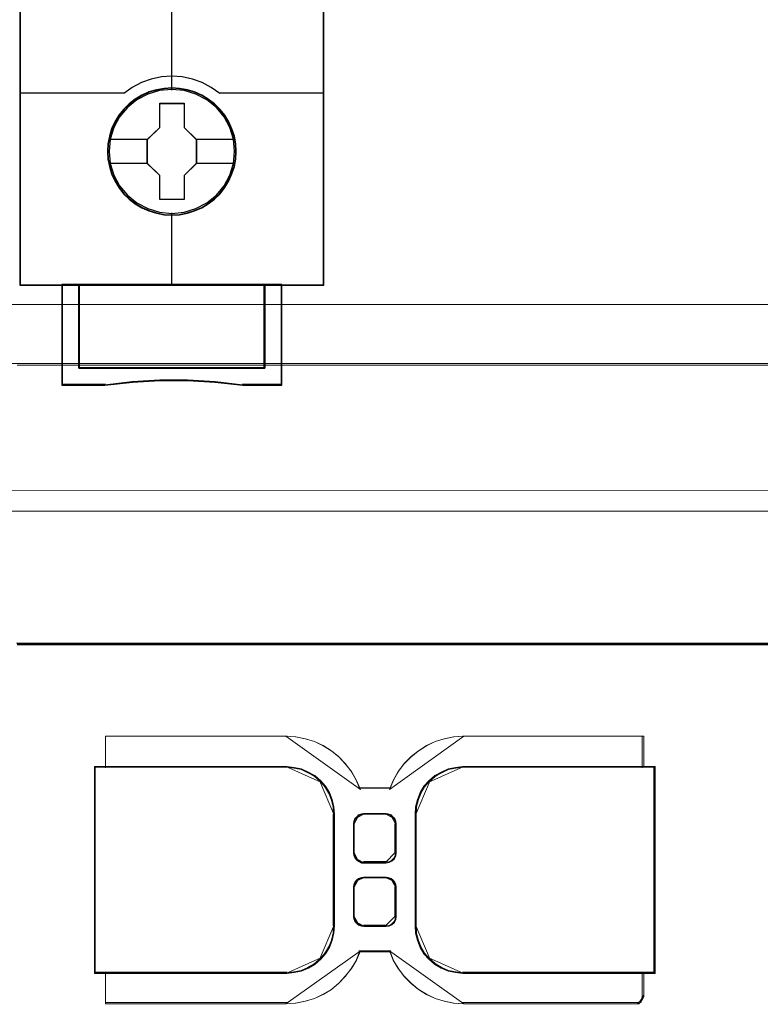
# Model space of a CAD drawing. Header units: millimetres. Extents: x -1290 to 1795, y -4192 to -1311.
# Tile 159 of 256: x 561.69 to 570.45, y -3300.16 to -3288.52. Entities that reach past the tile are written whole.
import ezdxf

# ---------------------------------------------------------------- set-up
doc = ezdxf.new("R2010")
doc.units = ezdxf.units.MM
doc.layers.add('$EL_istn', color=7, linetype='Continuous', lineweight=15)
doc.layers.add('Aparatura', color=7, linetype='Continuous', lineweight=13)
doc.layers.add('45', color=7, linetype='Continuous')
doc.styles.get("Standard").update_dxf_attribs({"font": 'ARIALN.TTF', "width": 0.8})
doc.dimstyles.new('100', dxfattribs={"dimtxt": 15, "dimasz": 10, "dimexe": 1.25, "dimexo": 0.625, "dimtad": 1, "dimdec": 0, "dimtxsty": 'Standard', "dimblk": 'OBLIQUE', "dimcen": 2.5, "dimadec": 0, "dimazin": 0, "dimtfac": 1, "dimtdec": 0, "dimtmove": 0, "dimatfit": 3, "dimldrblk": 'NONE', "dimfxl": 1, "dimarcsym": 0})

# ---------------------------------------------------------------- blocks, each defined once
blk = doc.blocks.new('*U39')
at = {"layer": '45', "color": 7}
for points in [[(186.993622, -226.659835), (169.007167, -226.659835), (169.007167, -308.42709), (186.993622, -308.42709), (186.993622, -226.659835)], [(181.801397, -300.539627), (181.779072, -300.088027), (181.706514, -299.636427), (181.550236, -299.201349), (181.371633, -298.7883), (181.137216, -298.391773), (180.852568, -298.044813), (180.523268, -297.725388), (180.154899, -297.444515), (179.780948, -297.202193), (179.345603, -297.014944), (178.915839, -296.888276), (178.458168, -296.805666), (178.000498, -296.77813), (177.542827, -296.805666), (177.096319, -296.888276), (176.64423, -297.014944), (176.23121, -297.202193), (175.840515, -297.444515), (175.477727, -297.725388), (175.142846, -298.044813), (174.874942, -298.391773), (174.629362, -298.7883), (174.434015, -299.201349), (174.311225, -299.636427), (174.221924, -300.088027), (174.194017, -300.539627), (174.221924, -300.991226), (174.311225, -301.426304), (174.434015, -301.861382), (174.629362, -302.274431), (174.874942, -302.670958), (175.142846, -303.028933), (175.477727, -303.353865), (175.840515, -303.629231), (176.23121, -303.860538), (176.64423, -304.047787), (177.096319, -304.179962), (177.542827, -304.273587), (178.000498, -304.295616), (178.458168, -304.273587), (178.915839, -304.179962), (179.345603, -304.047787), (179.780948, -303.860538), (180.154899, -303.629231), (180.523268, -303.353865), (180.852568, -303.028933), (181.137216, -302.670958), (181.371633, -302.274431), (181.550236, -301.861382), (181.706514, -301.426304), (181.779072, -300.991226), (181.801397, -300.539627)], [(181.801397, -300.539627), (181.779072, -300.088027), (181.706514, -299.636427), (181.550236, -299.201349), (181.371633, -298.7883), (181.137216, -298.391773), (180.852568, -298.044813), (180.523268, -297.725388), (180.154899, -297.444515), (179.780948, -297.202193), (179.345603, -297.014944), (178.915839, -296.888276), (178.458168, -296.805666), (178.000498, -296.77813), (177.542827, -296.805666), (177.096319, -296.888276), (176.64423, -297.014944), (176.23121, -297.202193), (175.840515, -297.444515), (175.477727, -297.725388), (175.142846, -298.044813), (174.874942, -298.391773), (174.629362, -298.7883), (174.434015, -299.201349), (174.311225, -299.636427), (174.221924, -300.088027), (174.194017, -300.539627), (174.221924, -300.991226), (174.311225, -301.426304), (174.434015, -301.861382), (174.629362, -302.274431), (174.874942, -302.670958), (175.142846, -303.028933), (175.477727, -303.353865), (175.840515, -303.629231), (176.23121, -303.860538), (176.64423, -304.047787), (177.096319, -304.179962), (177.542827, -304.273587), (178.000498, -304.295616), (178.458168, -304.273587), (178.915839, -304.179962), (179.345603, -304.047787), (179.780948, -303.860538), (180.154899, -303.629231), (180.523268, -303.353865), (180.852568, -303.028933), (181.137216, -302.670958), (181.371633, -302.274431), (181.550236, -301.861382), (181.706514, -301.426304), (181.779072, -300.991226), (181.801397, -300.539627)], [(181.783481, -300.539613), (181.76126, -300.090172), (181.689045, -299.64073), (181.533503, -299.207731), (181.355741, -298.796657), (181.122428, -298.402025), (180.83912, -298.056722), (180.511372, -297.738824), (180.144738, -297.459293), (179.772549, -297.21813), (179.339254, -297.031776), (178.911514, -296.905713), (178.455999, -296.823498), (178.000485, -296.796093), (177.54497, -296.823498), (177.100565, -296.905713), (176.650605, -297.031776), (176.23953, -297.21813), (175.850676, -297.459293), (175.489597, -297.738824), (175.156294, -298.056722), (174.889651, -298.402025), (174.645228, -298.796657), (174.450801, -299.207731), (174.32859, -299.64073), (174.239709, -300.090172), (174.211933, -300.539613), (174.239709, -300.989055), (174.32859, -301.422054), (174.450801, -301.855053), (174.645228, -302.266127), (174.889651, -302.660759), (175.156294, -303.017024), (175.489597, -303.340403), (175.850676, -303.614452), (176.23953, -303.844654), (176.650605, -304.031008), (177.100565, -304.162552), (177.54497, -304.255729), (178.000485, -304.277653), (178.455999, -304.255729), (178.911514, -304.162552), (179.339254, -304.031008), (179.772549, -303.844654), (180.144738, -303.614452), (180.511372, -303.340403), (180.83912, -303.017024), (181.122428, -302.660759), (181.355741, -302.266127), (181.533503, -301.855053), (181.689045, -301.422054), (181.76126, -300.989055), (181.783481, -300.539613)], [(177.285706, -297.681665), (178.731965, -297.681665), (178.731965, -299.110262), (179.457908, -299.816287), (179.457908, -301.244884), (178.731965, -301.961941), (178.731965, -303.379506), (177.285706, -303.379506), (177.285706, -301.961941), (176.542881, -301.244884), (176.542881, -299.816287), (177.285706, -299.110262), (177.285706, -297.681665)], [(177.285706, -297.681665), (178.731965, -297.681665), (178.731965, -297.681665), (178.731965, -299.110262), (178.731965, -299.110262), (179.457908, -299.816287), (179.457908, -299.816287), (179.457908, -301.244884), (179.457908, -301.244884), (178.731965, -301.961941), (178.731965, -301.961941), (178.731965, -303.379506), (178.731965, -303.379506), (177.285706, -303.379506), (177.285706, -303.379506), (177.285706, -301.961941), (177.285706, -301.961941), (176.542881, -301.244884), (176.542881, -301.244884), (176.542881, -299.816287), (176.542881, -299.816287), (177.285706, -299.110262), (177.285706, -299.110262), (177.285706, -297.681665), (177.285706, -297.681665)], [(177.294492, -297.699628), (178.722972, -297.699628), (178.722972, -299.119218), (179.439992, -299.820791), (179.439992, -301.240381), (178.722972, -301.952916), (178.722972, -303.361544), (177.294492, -303.361544), (177.294492, -301.952916), (176.560797, -301.240381), (176.560797, -299.820791), (177.294492, -299.119218), (177.294492, -297.699628)], [(183.50275, -308.389367), (183.50275, -313.340703), (172.498039, -313.340703), (172.498039, -308.389367), (171.501155, -308.389367), (171.501155, -314.33869), (174.046273, -314.33869), (175.666906, -314.16225), (177.298677, -314.07403), (178.930449, -314.07403), (180.56222, -314.16225), (182.188422, -314.33869), (184.499634, -314.33869), (184.499634, -308.389367), (183.50275, -308.389367)], [(177.995718, -308.389367), (172.495525, -308.389367), (172.495525, -313.347136), (183.507056, -313.347136), (183.507056, -308.389367), (177.995718, -308.389367)], [(183.507056, -313.347136), (183.507056, -308.389367), (177.995718, -308.389367), (172.495525, -308.389367), (172.495525, -313.347136), (183.507056, -313.347136)]]:
    blk.add_lwpolyline(points, close=True, dxfattribs=at)
at = {"layer": '45', "color": 139}
for points in [[(186.993622, -226.659835), (169.007167, -226.659835), (169.007167, -308.42709), (186.993622, -308.42709), (186.993622, -226.659835)], [(181.713606, -300.527831), (181.641034, -299.806153), (181.434484, -299.123039), (181.088374, -298.489504), (180.630615, -297.933096), (180.066789, -297.481359), (179.419227, -297.139802), (178.721424, -296.93046), (177.995708, -296.864352), (177.275574, -296.93046), (176.583353, -297.139802), (175.935791, -297.481359), (175.371966, -297.933096), (174.914207, -298.489504), (174.568096, -299.123039), (174.355964, -299.806153), (174.288975, -300.527831), (174.355964, -301.244), (174.568096, -301.932624), (174.914207, -302.560649), (175.371966, -303.117057), (175.935791, -303.574304), (176.583353, -303.910352), (177.275574, -304.125203), (177.995708, -304.19682), (178.721424, -304.125203), (179.419227, -303.910352), (180.066789, -303.574304), (180.630615, -303.117057), (181.088374, -302.560649), (181.434484, -301.932624), (181.641034, -301.244), (181.713606, -300.527831)]]:
    blk.add_lwpolyline(points, close=True, dxfattribs=at)
at = {"layer": '45', "color": 59}
for points in [[(186.975706, -226.677798), (169.025083, -226.677798), (169.025083, -308.409127), (186.975706, -308.409127), (186.975706, -226.677798)], [(183.50275, -308.389367), (183.50275, -313.340703), (172.498039, -313.340703), (172.498039, -308.389367), (171.501155, -308.389367), (171.501155, -314.33869), (174.046273, -314.33869), (175.666906, -314.16225), (177.298677, -314.07403), (178.930449, -314.07403), (180.56222, -314.16225), (182.188422, -314.33869), (184.499634, -314.33869), (184.499634, -308.389367), (183.50275, -308.389367)], [(177.995718, -308.389367), (172.495525, -308.389367), (172.495525, -313.347136), (183.507056, -313.347136), (183.507056, -308.389367), (177.995718, -308.389367)], [(183.507056, -313.347136), (183.507056, -308.389367), (177.995718, -308.389367), (172.495525, -308.389367), (172.495525, -313.347136), (183.507056, -313.347136)], [(183.487582, -308.40733), (183.487582, -313.328767), (172.513207, -313.328767), (172.513207, -308.40733), (171.519071, -308.40733), (171.519071, -314.320727), (174.057173, -314.320727), (175.673338, -314.145353), (177.300612, -314.057666), (178.927885, -314.057666), (180.555158, -314.145353), (182.176877, -314.320727), (184.481718, -314.320727), (184.481718, -308.40733), (183.487582, -308.40733)], [(177.994841, -308.40733), (172.513442, -308.40733), (172.513442, -313.329173), (183.487347, -313.329173), (183.487347, -308.40733), (177.994841, -308.40733)]]:
    blk.add_lwpolyline(points, close=True, dxfattribs=at)
at = {"layer": '45', "color": 139}
for points in [[(177.976207, -289.680977), (177.976207, -296.909259)], [(180.846443, -297.099666), (180.33203, -296.74689), (179.79525, -296.456704), (179.219331, -296.251866), (178.609863, -296.120998), (177.994803, -296.081168), (177.390926, -296.120998), (176.781458, -296.251866), (176.205539, -296.456704), (175.657576, -296.74689), (175.154346, -297.099666)], [(169.007167, -297.061944), (175.193762, -297.061944)], [(180.807027, -297.061944), (186.993622, -297.061944)], [(177.976207, -304.153709), (177.976207, -308.42709)], [(171.501155, -308.389367), (171.501155, -314.33869)], [(172.495525, -308.389367), (172.495525, -313.347136)], [(183.467639, -313.347136), (183.467639, -308.389367)], [(184.462009, -308.389367), (184.462009, -314.33869)], [(172.495525, -313.309414), (183.507056, -313.309414)], [(182.195562, -314.33869), (180.56631, -314.138702), (178.931478, -314.038709), (177.296647, -314.038709), (175.661815, -314.138702), (174.038143, -314.33869)], [(174.077559, -314.300967), (171.501155, -314.300967)], [(184.499634, -314.300967), (182.157937, -314.300967)]]:
    blk.add_lwpolyline(points, dxfattribs=at)
at = {"layer": '45', "color": 7}
for points in [[(174.265683, -299.803087), (176.582297, -299.803087)], [(179.420284, -299.803087), (181.729731, -299.803087)], [(174.265683, -301.222159), (176.582297, -301.222159)], [(179.420284, -301.222159), (181.729731, -301.222159)]]:
    blk.add_lwpolyline(points, dxfattribs=at)
at = {"layer": '45', "color": 140}
blk.add_lwpolyline([(183.487347, -313.329173), (183.487347, -308.40733), (177.994841, -308.40733), (172.513442, -308.40733), (172.513442, -313.329173), (183.487347, -313.329173)], close=True, dxfattribs=at)
blk = doc.blocks.new('_Oblique')
at = {"color": 0, "linetype": 'ByBlock', "lineweight": -2}
blk.add_line((-0.5, -0.5), (0.5, 0.5), dxfattribs=at)
blk = doc.blocks.new('*D43')
at = {"layer": '$EL_istn', "color": 0, "linetype": 'Continuous', "lineweight": -2, "ltscale": 0.1}
for p, q in [((605.291, -3294.716), (605.291, -3319.518)), ((518.091, -3296.815), (518.091, -3319.518)), ((518.091, -3318.268), (605.291, -3318.268))]:
    blk.add_line(p, q, dxfattribs=at)
at = {"layer": 'Defpoints', "color": 0}
for p in [(605.291, -3294.091), (518.091, -3296.19), (605.291, -3318.268)]:
    blk.add_point(p, dxfattribs=at)
at = {"layer": '$EL_istn', "color": 0, "linetype": 'ByBlock', "lineweight": -2, "xscale": 5, "yscale": 5, "zscale": 5, "rotation": 180}
blk.add_blockref('_Oblique', (518.091, -3318.268), dxfattribs=at)
at = {"layer": '$EL_istn', "color": 0, "linetype": 'ByBlock', "lineweight": -2, "xscale": 5, "yscale": 5, "zscale": 5}
blk.add_blockref('_Oblique', (605.291, -3318.268), dxfattribs=at)
at = {"layer": '$EL_istn', "color": 0, "lineweight": 5, "insert": (561.691, -3313.558), "char_height": 8, "attachment_point": 5}
blk.add_mtext('436', dxfattribs=at)
blk = doc.blocks.new('_None')

msp = doc.modelspace()

# ---------------------------------------------------------------- linework, layer by layer
at = {"layer": 'Aparatura', "lineweight": 13}
for points in [[(604.545, -3294.091), (604.545, -3243.057), (521.002, -3243.062), (521.002, -3294.086), (604.545, -3294.091)], [(604.545, -3294.091), (604.545, -3243.057), (521.002, -3243.062), (521.002, -3294.086), (604.545, -3294.091)], [(528.266, -3273.079), (528.266, -3291.891), (595.047, -3291.891), (595.047, -3273.079), (528.266, -3273.079)], [(528.267, -3273.082), (528.267, -3291.889), (595.073, -3291.889), (595.073, -3273.082), (528.267, -3273.082)], [(595.047, -3291.891), (528.266, -3291.891), (595.047, -3291.891)], [(528.266, -3291.891), (595.047, -3291.891), (528.266, -3291.891)], [(595.073, -3291.889), (528.267, -3291.889), (595.073, -3291.889)], [(528.267, -3291.889), (595.073, -3291.889), (528.267, -3291.889)], [(535.592, -3292.588), (535.597, -3292.588), (561.662, -3292.588), (577.893, -3292.588), (583.868, -3292.588), (586.474, -3292.588), (587.269, -3292.588), (587.586, -3292.588), (587.678, -3292.588), (587.715, -3292.588), (587.726, -3292.588), (587.731, -3292.588), (535.592, -3292.588)], [(605.291, -3294.091), (518.091, -3294.086), (605.291, -3294.091)], [(595.236, -3294.332), (528.071, -3294.332), (520.899, -3294.31), (520.899, -3296.193), (518.935, -3296.193), (518.8, -3296.193), (518.676, -3296.193), (518.676, -3307.174), (604.631, -3307.174), (604.631, -3294.294), (603.182, -3294.299), (602.408, -3294.31), (595.236, -3294.332)], [(595.269, -3294.331), (528.076, -3294.331), (520.904, -3294.309), (520.904, -3296.19), (518.936, -3296.19), (518.8, -3296.19), (518.68, -3296.19), (518.68, -3307.174), (604.665, -3307.174), (604.665, -3294.293), (603.215, -3294.303), (602.441, -3294.309), (595.269, -3294.331)], [(595.237, -3294.332), (528.071, -3294.332), (595.237, -3294.332)], [(528.071, -3294.332), (595.237, -3294.332), (528.071, -3294.332)], [(595.269, -3294.331), (528.076, -3294.331), (595.269, -3294.331)], [(528.076, -3294.331), (595.269, -3294.331), (528.076, -3294.331)], [(561.653, -3295.893), (580.97, -3295.893), (585.383, -3295.893), (586.839, -3295.893), (587.447, -3295.893), (587.629, -3295.893), (587.699, -3295.893), (587.721, -3295.893), (587.731, -3295.893), (587.731, -3295.893), (561.653, -3295.893)], [(569.206, -3298.514), (569.206, -3299.309), (569.206, -3299.6), (569.206, -3299.73), (569.206, -3299.768), (569.206, -3299.784), (569.206, -3299.795), (569.071, -3299.795), (569.071, -3299.8), (569.071, -3299.995), (569.071, -3299.995), (569.071, -3300), (569.071, -3300.017), (569.071, -3300.033), (569.071, -3300.033), (569.071, -3300.038), (569.071, -3300.049), (569.071, -3300.049), (569.071, -3300.071), (569.066, -3300.087), (569.05, -3300.114), (569.039, -3300.13), (569.012, -3300.157), (566.939, -3300.157), (566.82, -3300.146), (566.713, -3300.125), (566.605, -3300.092), (566.503, -3300.044), (566.406, -3299.984), (566.32, -3299.914), (566.239, -3299.833), (566.174, -3299.746), (566.115, -3299.649), (566.072, -3299.541), (566.066, -3299.541), (566.061, -3299.541), (566.045, -3299.541), (566.002, -3299.541), (565.889, -3299.541), (565.716, -3299.541), (565.711, -3299.541), (565.668, -3299.649), (565.609, -3299.746), (565.539, -3299.833), (565.463, -3299.914), (565.377, -3299.984), (565.28, -3300.044), (565.178, -3300.092), (565.07, -3300.125), (564.957, -3300.146), (564.844, -3300.157), (562.706, -3300.157), (562.706, -3300.152), (562.706, -3300.141), (562.706, -3300.098), (562.706, -3300.098), (562.706, -3300.092), (562.706, -3300.087), (562.706, -3300.076), (562.706, -3300.044), (562.706, -3300.033), (562.706, -3300.033), (562.706, -3300.017), (562.706, -3300), (562.706, -3299.995), (562.706, -3299.995), (562.706, -3299.8), (562.706, -3299.795), (562.582, -3299.795), (562.577, -3299.795), (562.577, -3299.79), (562.577, -3298.633), (562.577, -3297.838), (562.577, -3297.547), (562.577, -3297.417), (562.577, -3297.379), (562.577, -3297.363), (562.577, -3297.352), (562.582, -3297.352), (562.706, -3297.352), (562.706, -3297.347), (562.706, -3297.336), (562.706, -3297.303), (562.706, -3297.152), (562.706, -3297.152), (562.706, -3297.147), (562.706, -3297.13), (562.706, -3297.114), (562.706, -3297.114), (562.706, -3297.109), (562.706, -3297.098), (562.706, -3297.055), (562.706, -3297.055), (562.706, -3297.044), (562.706, -3297.039), (562.706, -3296.995), (562.706, -3296.99), (564.844, -3296.99), (564.957, -3297.001), (565.07, -3297.022), (565.178, -3297.055), (565.28, -3297.103), (565.377, -3297.163), (565.463, -3297.233), (565.539, -3297.314), (565.609, -3297.401), (565.668, -3297.503), (565.711, -3297.606), (565.716, -3297.606), (565.889, -3297.606), (566.002, -3297.606), (566.045, -3297.606), (566.061, -3297.606), (566.066, -3297.606), (566.072, -3297.606), (566.115, -3297.503), (566.174, -3297.401), (566.239, -3297.314), (566.32, -3297.233), (566.406, -3297.163), (566.503, -3297.103), (566.605, -3297.055), (566.713, -3297.022), (566.82, -3297.001), (566.939, -3296.99), (569.071, -3296.99), (569.071, -3296.995), (569.071, -3297.039), (569.071, -3297.044), (569.071, -3297.055), (569.071, -3297.055), (569.071, -3297.098), (569.071, -3297.109), (569.071, -3297.114), (569.071, -3297.114), (569.071, -3297.13), (569.071, -3297.147), (569.071, -3297.152), (569.071, -3297.152), (569.071, -3297.303), (569.071, -3297.336), (569.071, -3297.347), (569.071, -3297.352), (569.206, -3297.352), (569.206, -3297.357), (569.206, -3298.514)], [(564.855, -3296.99), (562.706, -3296.99), (564.855, -3296.99)], [(562.706, -3296.99), (562.706, -3296.997), (562.706, -3297.051), (562.706, -3297.058), (562.706, -3297.072), (562.706, -3296.99)], [(566.686, -3299.73), (566.61, -3299.687), (566.54, -3299.627), (566.481, -3299.563), (566.438, -3299.487), (566.406, -3299.406), (566.384, -3299.319), (566.379, -3299.227), (566.379, -3299.227), (566.379, -3299.217), (566.379, -3299.184), (566.379, -3299.114), (566.379, -3298.892), (566.379, -3297.919), (566.384, -3297.828), (566.406, -3297.741), (566.438, -3297.66), (566.481, -3297.584), (566.54, -3297.52), (566.61, -3297.46), (566.686, -3297.417), (566.767, -3297.379), (566.853, -3297.363), (566.939, -3297.352), (569.072, -3297.352), (569.072, -3297.347), (569.072, -3297.336), (569.072, -3297.303), (569.072, -3297.152), (569.072, -3297.152), (569.072, -3297.147), (569.072, -3297.13), (569.072, -3297.114), (569.072, -3297.114), (569.072, -3297.109), (569.072, -3297.098), (569.072, -3297.055), (569.072, -3297.055), (569.072, -3297.044), (569.072, -3297.039), (569.072, -3296.995), (569.072, -3296.99), (566.939, -3296.99), (566.82, -3297.001), (566.713, -3297.022), (566.605, -3297.055), (566.503, -3297.103), (566.406, -3297.163), (566.32, -3297.233), (566.239, -3297.314), (566.174, -3297.401), (566.115, -3297.503), (566.072, -3297.606), (566.066, -3297.606), (566.061, -3297.606), (566.045, -3297.606), (566.002, -3297.606), (565.889, -3297.606), (565.716, -3297.606), (565.711, -3297.606), (565.668, -3297.503), (565.609, -3297.401), (565.539, -3297.314), (565.463, -3297.233), (565.377, -3297.163), (565.28, -3297.103), (565.178, -3297.055), (565.07, -3297.022), (564.957, -3297.001), (564.844, -3296.99), (562.706, -3296.99), (562.706, -3296.995), (562.706, -3297.039), (562.706, -3297.044), (562.706, -3297.055), (562.706, -3297.055), (562.706, -3297.098), (562.706, -3297.109), (562.706, -3297.114), (562.706, -3297.114), (562.706, -3297.13), (562.706, -3297.147), (562.706, -3297.152), (562.706, -3297.152), (562.706, -3297.303), (562.706, -3297.336), (562.706, -3297.347), (562.706, -3297.352), (564.844, -3297.352), (564.93, -3297.363), (565.016, -3297.379), (565.097, -3297.417), (565.172, -3297.46), (565.242, -3297.52), (565.296, -3297.584), (565.345, -3297.66), (565.377, -3297.741), (565.399, -3297.828), (565.404, -3297.919), (565.404, -3298.892), (565.404, -3299.114), (565.404, -3299.184), (565.404, -3299.217), (565.404, -3299.227), (565.404, -3299.227), (565.399, -3299.319), (565.377, -3299.406), (565.345, -3299.487), (565.296, -3299.563), (565.242, -3299.627), (565.172, -3299.687), (565.097, -3299.73), (565.016, -3299.768), (564.93, -3299.784), (564.844, -3299.795), (562.706, -3299.795), (562.706, -3299.8), (562.706, -3299.995), (562.706, -3299.995), (562.706, -3300), (562.706, -3300.017), (562.706, -3300.033), (562.706, -3300.033), (562.706, -3300.044), (562.706, -3300.076), (562.706, -3300.087), (562.706, -3300.092), (562.706, -3300.098), (562.706, -3300.098), (562.706, -3300.141), (562.706, -3300.152), (562.706, -3300.157), (564.844, -3300.157), (564.957, -3300.146), (565.07, -3300.125), (565.178, -3300.092), (565.28, -3300.044), (565.377, -3299.984), (565.463, -3299.914), (565.539, -3299.833), (565.609, -3299.746), (565.668, -3299.649), (565.711, -3299.541), (565.716, -3299.541), (565.889, -3299.541), (566.002, -3299.541), (566.045, -3299.541), (566.061, -3299.541), (566.066, -3299.541), (566.072, -3299.541), (566.115, -3299.649), (566.174, -3299.746), (566.239, -3299.833), (566.32, -3299.914), (566.406, -3299.984), (566.503, -3300.044), (566.605, -3300.092), (566.713, -3300.125), (566.82, -3300.146), (566.939, -3300.157), (569.012, -3300.157), (569.039, -3300.13), (569.05, -3300.114), (569.066, -3300.087), (569.072, -3300.071), (569.072, -3300.049), (569.072, -3300.049), (569.072, -3300.038), (569.072, -3300.033), (569.072, -3300.033), (569.072, -3300.017), (569.072, -3300), (569.072, -3299.995), (569.072, -3299.995), (569.072, -3299.8), (569.072, -3299.795), (566.939, -3299.795), (566.853, -3299.784), (566.767, -3299.768), (566.686, -3299.73)], [(562.706, -3297.055), (562.706, -3297.055), (562.706, -3297.11), (562.706, -3297.124), (562.706, -3297.131), (562.706, -3297.055)], [(565.72, -3297.62), (565.676, -3297.515), (565.616, -3297.41), (565.545, -3297.322), (565.468, -3297.239), (565.381, -3297.167), (565.282, -3297.106), (565.178, -3297.056), (565.068, -3297.023), (564.953, -3297.001), (564.838, -3296.99), (565.72, -3297.62)], [(566.945, -3296.99), (566.824, -3297.001), (566.715, -3297.023), (566.605, -3297.056), (566.501, -3297.106), (566.402, -3297.167), (566.315, -3297.239), (566.233, -3297.322), (566.167, -3297.41), (566.107, -3297.515), (566.063, -3297.62), (566.945, -3296.99)], [(566.927, -3296.99), (569.072, -3296.99), (566.927, -3296.99)], [(569.054, -3296.99), (569.054, -3296.997), (569.054, -3297.051), (569.054, -3297.058), (569.054, -3297.072), (569.054, -3296.99)], [(569.054, -3297.055), (569.054, -3297.055), (569.054, -3297.11), (569.054, -3297.124), (569.054, -3297.131), (569.054, -3297.055)], [(562.706, -3297.114), (562.706, -3297.114), (562.706, -3297.137), (562.706, -3297.161), (562.706, -3297.168), (562.706, -3297.168), (562.706, -3297.114)], [(562.706, -3297.151), (562.706, -3297.315), (562.706, -3297.35), (562.706, -3297.362), (562.706, -3297.367), (562.706, -3297.151)], [(569.054, -3297.114), (569.054, -3297.114), (569.054, -3297.137), (569.054, -3297.161), (569.054, -3297.168), (569.054, -3297.168), (569.054, -3297.114)], [(569.054, -3297.151), (569.054, -3297.315), (569.054, -3297.35), (569.054, -3297.362), (569.054, -3297.367), (569.054, -3297.151)], [(562.577, -3299.797), (562.577, -3299.792), (562.577, -3298.633), (562.577, -3297.837), (562.577, -3297.545), (562.577, -3297.415), (562.577, -3297.377), (562.577, -3297.361), (562.577, -3297.35), (562.577, -3299.797)], [(562.577, -3297.35), (562.583, -3297.35), (562.723, -3297.35), (562.577, -3297.35)], [(562.577, -3298.633), (562.577, -3299.792), (562.577, -3299.797), (562.582, -3299.797), (562.707, -3299.797), (564.852, -3299.797), (564.938, -3299.786), (565.025, -3299.77), (565.106, -3299.732), (565.181, -3299.689), (565.252, -3299.629), (565.306, -3299.564), (565.354, -3299.489), (565.387, -3299.407), (565.408, -3299.321), (565.414, -3299.229), (565.414, -3299.229), (565.414, -3299.218), (565.414, -3299.185), (565.414, -3299.115), (565.414, -3298.893), (565.414, -3297.919), (565.408, -3297.827), (565.387, -3297.74), (565.354, -3297.659), (565.306, -3297.583), (565.252, -3297.518), (565.181, -3297.458), (565.106, -3297.415), (565.025, -3297.377), (564.938, -3297.361), (564.852, -3297.35), (562.707, -3297.35), (562.582, -3297.35), (562.577, -3297.35), (562.577, -3297.361), (562.577, -3297.377), (562.577, -3297.415), (562.577, -3297.545), (562.577, -3297.837), (562.577, -3298.633)], [(562.585, -3298.633), (562.585, -3299.783), (562.585, -3299.788), (562.59, -3299.788), (562.714, -3299.788), (564.847, -3299.788), (564.933, -3299.778), (565.019, -3299.762), (565.099, -3299.724), (565.175, -3299.681), (565.244, -3299.622), (565.298, -3299.557), (565.346, -3299.482), (565.379, -3299.401), (565.4, -3299.315), (565.406, -3299.224), (565.406, -3299.224), (565.406, -3299.213), (565.406, -3299.181), (565.406, -3299.111), (565.406, -3298.891), (565.406, -3297.923), (565.4, -3297.832), (565.379, -3297.746), (565.346, -3297.665), (565.298, -3297.59), (565.244, -3297.525), (565.175, -3297.466), (565.099, -3297.423), (565.019, -3297.385), (564.933, -3297.369), (564.847, -3297.358), (562.714, -3297.358), (562.59, -3297.358), (562.585, -3297.358), (562.585, -3297.369), (562.585, -3297.385), (562.585, -3297.423), (562.585, -3297.552), (562.585, -3297.842), (562.585, -3298.633)], [(562.706, -3297.35), (564.855, -3297.35), (562.706, -3297.35)], [(565.253, -3297.534), (565.18, -3297.469), (565.102, -3297.421), (565.018, -3297.38), (564.928, -3297.362), (564.838, -3297.35), (565.253, -3297.534)], [(566.369, -3299.229), (566.374, -3299.321), (566.396, -3299.407), (566.429, -3299.489), (566.472, -3299.564), (566.531, -3299.629), (566.601, -3299.689), (566.677, -3299.732), (566.758, -3299.77), (566.845, -3299.786), (566.931, -3299.797), (569.071, -3299.797), (569.206, -3299.797), (569.206, -3299.786), (569.206, -3299.77), (569.206, -3299.732), (569.206, -3299.602), (569.206, -3299.31), (569.206, -3298.514), (569.206, -3297.356), (569.206, -3297.35), (569.071, -3297.35), (566.931, -3297.35), (566.845, -3297.361), (566.758, -3297.377), (566.677, -3297.415), (566.601, -3297.458), (566.531, -3297.518), (566.472, -3297.583), (566.429, -3297.659), (566.396, -3297.74), (566.374, -3297.827), (566.369, -3297.919), (566.369, -3298.893), (566.369, -3299.115), (566.369, -3299.185), (566.369, -3299.218), (566.369, -3299.229), (566.369, -3299.229)], [(566.377, -3299.224), (566.383, -3299.315), (566.404, -3299.401), (566.436, -3299.482), (566.479, -3299.557), (566.538, -3299.622), (566.608, -3299.681), (566.683, -3299.724), (566.764, -3299.762), (566.85, -3299.778), (566.936, -3299.788), (569.063, -3299.788), (569.197, -3299.788), (569.197, -3299.778), (569.197, -3299.762), (569.197, -3299.724), (569.197, -3299.595), (569.197, -3299.305), (569.197, -3298.514), (569.197, -3297.364), (569.197, -3297.358), (569.063, -3297.358), (566.936, -3297.358), (566.85, -3297.369), (566.764, -3297.385), (566.683, -3297.423), (566.608, -3297.466), (566.538, -3297.525), (566.479, -3297.59), (566.436, -3297.665), (566.404, -3297.746), (566.383, -3297.832), (566.377, -3297.923), (566.377, -3298.891), (566.377, -3299.111), (566.377, -3299.181), (566.377, -3299.213), (566.377, -3299.224), (566.377, -3299.224)], [(566.945, -3297.35), (566.855, -3297.362), (566.765, -3297.38), (566.681, -3297.421), (566.603, -3297.469), (566.53, -3297.534), (566.945, -3297.35)], [(566.927, -3297.35), (569.072, -3297.35), (566.927, -3297.35)], [(569.054, -3297.35), (569.206, -3297.35), (569.054, -3297.35)], [(569.189, -3297.35), (569.189, -3297.356), (569.189, -3298.514), (569.189, -3299.31), (569.189, -3299.602), (569.189, -3299.732), (569.189, -3299.77), (569.189, -3299.786), (569.189, -3299.797), (569.189, -3297.35)], [(565.414, -3297.932), (565.408, -3297.837), (565.384, -3297.747), (565.348, -3297.663), (565.295, -3297.584), (565.236, -3297.517), (565.414, -3297.932)], [(566.547, -3297.517), (566.482, -3297.584), (566.434, -3297.663), (566.399, -3297.747), (566.375, -3297.837), (566.369, -3297.932), (566.547, -3297.517)], [(565.703, -3297.603), (565.709, -3297.603), (565.889, -3297.603), (566.007, -3297.603), (566.052, -3297.603), (566.069, -3297.603), (566.074, -3297.603), (566.08, -3297.603), (565.703, -3297.603)], [(565.397, -3297.915), (565.397, -3298.895), (565.397, -3299.118), (565.397, -3299.189), (565.397, -3299.222), (565.397, -3299.233), (565.397, -3299.233), (565.397, -3297.915)], [(565.638, -3298.369), (565.644, -3298.402), (565.655, -3298.43), (565.677, -3298.458), (565.7, -3298.474), (565.733, -3298.491), (565.761, -3298.491), (565.766, -3298.491), (565.889, -3298.491), (565.972, -3298.491), (566, -3298.491), (566.011, -3298.491), (566.022, -3298.491), (566.061, -3298.485), (566.094, -3298.469), (566.122, -3298.441), (566.139, -3298.408), (566.144, -3298.369), (566.144, -3298.363), (566.144, -3298.358), (566.144, -3298.336), (566.144, -3298.28), (566.144, -3298.031), (566.139, -3297.998), (566.128, -3297.965), (566.105, -3297.943), (566.083, -3297.92), (566.05, -3297.909), (566.022, -3297.904), (566.011, -3297.904), (566, -3297.904), (565.972, -3297.904), (565.889, -3297.904), (565.766, -3297.904), (565.761, -3297.904), (565.733, -3297.909), (565.7, -3297.92), (565.677, -3297.943), (565.655, -3297.965), (565.644, -3297.998), (565.638, -3298.031), (565.638, -3298.28), (565.638, -3298.336), (565.638, -3298.358), (565.638, -3298.363), (565.638, -3298.369)], [(565.7, -3298.474), (565.677, -3298.458), (565.655, -3298.43), (565.644, -3298.402), (565.638, -3298.369), (565.638, -3298.363), (565.638, -3298.358), (565.638, -3298.336), (565.638, -3298.28), (565.638, -3298.031), (565.644, -3297.998), (565.655, -3297.965), (565.677, -3297.943), (565.7, -3297.92), (565.733, -3297.909), (565.761, -3297.904), (565.766, -3297.904), (565.889, -3297.904), (565.972, -3297.904), (566, -3297.904), (566.011, -3297.904), (566.022, -3297.904), (566.05, -3297.909), (566.083, -3297.92), (566.105, -3297.943), (566.128, -3297.965), (566.139, -3297.998), (566.144, -3298.031), (566.144, -3298.28), (566.144, -3298.336), (566.144, -3298.358), (566.144, -3298.363), (566.144, -3298.369), (566.139, -3298.408), (566.122, -3298.441), (566.094, -3298.469), (566.061, -3298.485), (566.022, -3298.491), (566.011, -3298.491), (566, -3298.491), (565.972, -3298.491), (565.889, -3298.491), (565.766, -3298.491), (565.761, -3298.491), (565.733, -3298.491), (565.7, -3298.474)], [(565.693, -3297.942), (565.662, -3297.967), (565.646, -3298.006), (565.638, -3298.045), (565.693, -3297.942)], [(565.647, -3298.364), (565.652, -3298.396), (565.663, -3298.423), (565.684, -3298.45), (565.706, -3298.466), (565.738, -3298.482), (565.765, -3298.482), (565.77, -3298.482), (565.889, -3298.482), (565.969, -3298.482), (565.996, -3298.482), (566.007, -3298.482), (566.018, -3298.482), (566.055, -3298.477), (566.087, -3298.461), (566.114, -3298.434), (566.13, -3298.402), (566.136, -3298.364), (566.136, -3298.359), (566.136, -3298.353), (566.136, -3298.332), (566.136, -3298.278), (566.136, -3298.036), (566.13, -3298.004), (566.12, -3297.971), (566.098, -3297.95), (566.077, -3297.928), (566.044, -3297.917), (566.018, -3297.912), (566.007, -3297.912), (565.996, -3297.912), (565.969, -3297.912), (565.889, -3297.912), (565.77, -3297.912), (565.765, -3297.912), (565.738, -3297.917), (565.706, -3297.928), (565.684, -3297.95), (565.663, -3297.971), (565.652, -3298.004), (565.647, -3298.036), (565.647, -3298.278), (565.647, -3298.332), (565.647, -3298.353), (565.647, -3298.359), (565.647, -3298.364)], [(565.774, -3297.904), (565.741, -3297.912), (565.702, -3297.927), (565.676, -3297.959), (565.774, -3297.904)], [(565.757, -3297.904), (565.762, -3297.904), (565.889, -3297.904), (565.975, -3297.904), (566.003, -3297.904), (566.015, -3297.904), (566.026, -3297.904), (565.757, -3297.904)], [(566.107, -3297.959), (566.081, -3297.927), (566.042, -3297.912), (566.009, -3297.904), (566.107, -3297.959)], [(566.144, -3298.045), (566.137, -3298.006), (566.121, -3297.967), (566.09, -3297.942), (566.144, -3298.045)], [(566.369, -3297.915), (566.369, -3298.895), (566.369, -3299.118), (566.369, -3299.189), (566.369, -3299.222), (566.369, -3299.233), (566.369, -3299.233), (566.369, -3297.915)], [(565.638, -3298.027), (565.638, -3298.282), (565.638, -3298.339), (565.638, -3298.361), (565.638, -3298.367), (565.638, -3298.373), (565.638, -3298.027)], [(566.127, -3298.027), (566.127, -3298.282), (566.127, -3298.339), (566.127, -3298.361), (566.127, -3298.367), (566.127, -3298.373), (566.127, -3298.027)], [(565.638, -3298.355), (565.646, -3298.394), (565.662, -3298.426), (565.693, -3298.459), (565.638, -3298.355)], [(565.676, -3298.441), (565.702, -3298.466), (565.741, -3298.491), (565.774, -3298.491), (565.676, -3298.441)], [(566.009, -3298.491), (566.052, -3298.485), (566.089, -3298.466), (566.12, -3298.435), (566.138, -3298.399), (566.144, -3298.355), (566.009, -3298.491)], [(565.757, -3298.474), (565.762, -3298.474), (565.889, -3298.474), (565.975, -3298.474), (566.003, -3298.474), (566.015, -3298.474), (566.026, -3298.474), (565.757, -3298.474)], [(565.889, -3298.656), (565.766, -3298.656), (565.761, -3298.656), (565.733, -3298.662), (565.7, -3298.673), (565.677, -3298.69), (565.655, -3298.717), (565.644, -3298.745), (565.638, -3298.778), (565.638, -3299.033), (565.638, -3299.088), (565.638, -3299.105), (565.638, -3299.116), (565.638, -3299.122), (565.644, -3299.149), (565.655, -3299.183), (565.677, -3299.205), (565.7, -3299.227), (565.733, -3299.238), (565.761, -3299.243), (565.766, -3299.243), (565.889, -3299.243), (565.972, -3299.243), (566, -3299.243), (566.011, -3299.243), (566.022, -3299.243), (566.061, -3299.238), (566.094, -3299.221), (566.122, -3299.194), (566.139, -3299.16), (566.144, -3299.122), (566.144, -3299.116), (566.144, -3299.105), (566.144, -3299.088), (566.144, -3299.033), (566.144, -3298.778), (566.139, -3298.745), (566.128, -3298.717), (566.105, -3298.69), (566.083, -3298.673), (566.05, -3298.662), (566.022, -3298.656), (566.011, -3298.656), (566, -3298.656), (565.972, -3298.656), (565.889, -3298.656)], [(566.122, -3299.194), (566.094, -3299.221), (566.061, -3299.238), (566.022, -3299.243), (566.011, -3299.243), (566, -3299.243), (565.972, -3299.243), (565.889, -3299.243), (565.766, -3299.243), (565.761, -3299.243), (565.733, -3299.238), (565.7, -3299.227), (565.677, -3299.205), (565.655, -3299.183), (565.644, -3299.149), (565.638, -3299.122), (565.638, -3299.116), (565.638, -3299.105), (565.638, -3299.088), (565.638, -3299.033), (565.638, -3298.778), (565.644, -3298.745), (565.655, -3298.717), (565.677, -3298.69), (565.7, -3298.673), (565.733, -3298.662), (565.761, -3298.656), (565.766, -3298.656), (565.889, -3298.656), (565.972, -3298.656), (566, -3298.656), (566.011, -3298.656), (566.022, -3298.656), (566.05, -3298.662), (566.083, -3298.673), (566.105, -3298.69), (566.128, -3298.717), (566.139, -3298.745), (566.144, -3298.778), (566.144, -3299.033), (566.144, -3299.088), (566.144, -3299.105), (566.144, -3299.116), (566.144, -3299.122), (566.139, -3299.16), (566.122, -3299.194)], [(565.693, -3298.688), (565.662, -3298.721), (565.646, -3298.753), (565.638, -3298.792), (565.693, -3298.688)], [(565.889, -3298.665), (565.77, -3298.665), (565.765, -3298.665), (565.738, -3298.67), (565.706, -3298.681), (565.684, -3298.697), (565.663, -3298.724), (565.652, -3298.751), (565.647, -3298.783), (565.647, -3299.03), (565.647, -3299.084), (565.647, -3299.1), (565.647, -3299.111), (565.647, -3299.117), (565.652, -3299.143), (565.663, -3299.176), (565.684, -3299.197), (565.706, -3299.219), (565.738, -3299.229), (565.765, -3299.235), (565.77, -3299.235), (565.889, -3299.235), (565.969, -3299.235), (565.996, -3299.235), (566.007, -3299.235), (566.018, -3299.235), (566.055, -3299.229), (566.087, -3299.213), (566.114, -3299.186), (566.13, -3299.154), (566.136, -3299.117), (566.136, -3299.111), (566.136, -3299.1), (566.136, -3299.084), (566.136, -3299.03), (566.136, -3298.783), (566.13, -3298.751), (566.12, -3298.724), (566.098, -3298.697), (566.077, -3298.681), (566.044, -3298.67), (566.018, -3298.665), (566.007, -3298.665), (565.996, -3298.665), (565.969, -3298.665), (565.889, -3298.665)], [(565.774, -3298.656), (565.741, -3298.665), (565.702, -3298.681), (565.676, -3298.706), (565.774, -3298.656)], [(565.757, -3298.656), (565.762, -3298.656), (565.889, -3298.656), (565.975, -3298.656), (566.003, -3298.656), (566.015, -3298.656), (566.026, -3298.656), (565.757, -3298.656)], [(566.107, -3298.706), (566.081, -3298.681), (566.042, -3298.665), (566.009, -3298.656), (566.107, -3298.706)], [(566.144, -3298.792), (566.137, -3298.753), (566.121, -3298.721), (566.09, -3298.688), (566.144, -3298.792)], [(565.638, -3298.775), (565.638, -3299.035), (565.638, -3299.091), (565.638, -3299.108), (565.638, -3299.119), (565.638, -3299.125), (565.638, -3298.775)], [(566.127, -3298.775), (566.127, -3299.035), (566.127, -3299.091), (566.127, -3299.108), (566.127, -3299.119), (566.127, -3299.125), (566.127, -3298.775)], [(565.638, -3299.108), (565.646, -3299.141), (565.662, -3299.18), (565.693, -3299.206), (565.638, -3299.108)], [(566.009, -3299.243), (566.052, -3299.237), (566.089, -3299.219), (566.12, -3299.188), (566.138, -3299.151), (566.144, -3299.108), (566.009, -3299.243)], [(565.236, -3299.63), (565.295, -3299.563), (565.348, -3299.485), (565.384, -3299.401), (565.408, -3299.311), (565.414, -3299.215), (565.236, -3299.63)], [(565.676, -3299.189), (565.702, -3299.22), (565.741, -3299.236), (565.774, -3299.243), (565.676, -3299.189)], [(565.757, -3299.226), (565.762, -3299.226), (565.889, -3299.226), (565.975, -3299.226), (566.003, -3299.226), (566.015, -3299.226), (566.026, -3299.226), (565.757, -3299.226)], [(566.369, -3299.215), (566.375, -3299.311), (566.399, -3299.401), (566.434, -3299.485), (566.482, -3299.563), (566.547, -3299.63), (566.369, -3299.215)], [(564.838, -3300.157), (564.953, -3300.146), (565.068, -3300.124), (565.178, -3300.091), (565.282, -3300.041), (565.381, -3299.98), (565.468, -3299.908), (565.545, -3299.826), (565.616, -3299.737), (565.676, -3299.638), (565.72, -3299.527), (564.838, -3300.157)], [(564.838, -3299.797), (564.928, -3299.785), (565.018, -3299.767), (565.102, -3299.726), (565.18, -3299.678), (565.253, -3299.613), (564.838, -3299.797)], [(565.703, -3299.527), (565.709, -3299.527), (565.889, -3299.527), (566.007, -3299.527), (566.052, -3299.527), (566.069, -3299.527), (566.074, -3299.527), (566.08, -3299.527), (565.703, -3299.527)], [(566.063, -3299.527), (566.107, -3299.638), (566.167, -3299.737), (566.233, -3299.826), (566.315, -3299.908), (566.402, -3299.98), (566.501, -3300.041), (566.605, -3300.091), (566.715, -3300.124), (566.824, -3300.146), (566.945, -3300.157), (566.063, -3299.527)], [(566.53, -3299.613), (566.603, -3299.678), (566.681, -3299.726), (566.765, -3299.767), (566.855, -3299.785), (566.945, -3299.797), (566.53, -3299.613)], [(562.577, -3299.78), (562.583, -3299.78), (562.723, -3299.78), (562.577, -3299.78)], [(562.706, -3299.78), (564.855, -3299.78), (562.706, -3299.78)], [(562.706, -3299.78), (562.706, -3299.786), (562.706, -3299.996), (562.706, -3299.78)], [(566.927, -3299.78), (569.072, -3299.78), (566.927, -3299.78)], [(569.054, -3299.78), (569.206, -3299.78), (569.054, -3299.78)], [(569.054, -3299.78), (569.054, -3299.786), (569.054, -3299.996), (569.054, -3299.78)], [(562.706, -3300.034), (562.706, -3300.034), (562.706, -3300.01), (562.706, -3299.986), (562.706, -3299.979), (562.706, -3299.979), (562.706, -3300.034)], [(569.054, -3300.034), (569.054, -3300.034), (569.054, -3300.01), (569.054, -3299.986), (569.054, -3299.979), (569.054, -3299.979), (569.054, -3300.034)], [(562.706, -3300.016), (562.706, -3300.03), (562.706, -3300.071), (562.706, -3300.085), (562.706, -3300.091), (562.706, -3300.098), (562.706, -3300.016)], [(562.706, -3300.081), (562.706, -3300.081), (562.706, -3300.136), (562.706, -3300.15), (562.706, -3300.157), (562.706, -3300.081)], [(569.05, -3300.097), (569.022, -3300.13), (569.05, -3300.097)], [(569.066, -3300.07), (569.033, -3300.114), (569.066, -3300.07)], [(569.072, -3300.054), (569.049, -3300.087), (569.072, -3300.054)], [(569.054, -3300.016), (569.054, -3300.027), (569.054, -3300.05), (569.054, -3300.05), (569.054, -3300.016)], [(569.054, -3300.032), (569.054, -3300.071), (569.054, -3300.032)], [(562.706, -3300.14), (564.855, -3300.14), (562.706, -3300.14)], [(569.012, -3300.14), (566.927, -3300.14), (569.012, -3300.14)], [(569.039, -3300.113), (568.995, -3300.157), (569.039, -3300.113)]]:
    msp.add_lwpolyline(points, close=True, dxfattribs=at)
for points in [[(528.071, -3294.332), (595.236, -3294.332), (595.236, -3293.157), (595.615, -3293.157), (595.55, -3293.098), (595.485, -3293.033), (595.426, -3292.963), (595.366, -3292.892), (595.318, -3292.822), (595.269, -3292.746), (595.226, -3292.67), (595.188, -3292.589), (595.155, -3292.508), (595.123, -3292.421), (595.096, -3292.335), (595.08, -3292.248), (595.063, -3292.162), (595.053, -3292.07), (595.047, -3291.983), (595.047, -3291.891), (528.266, -3291.891)], [(528.071, -3294.332), (595.236, -3294.332), (595.236, -3293.157), (595.615, -3293.157), (595.55, -3293.098), (595.485, -3293.033), (595.426, -3292.963), (595.366, -3292.892), (595.318, -3292.822), (595.269, -3292.746), (595.226, -3292.67), (595.188, -3292.589), (595.155, -3292.508), (595.123, -3292.421), (595.096, -3292.335), (595.08, -3292.248), (595.063, -3292.162), (595.053, -3292.07), (595.047, -3291.983), (595.047, -3291.891), (528.266, -3291.891)], [(528.076, -3294.331), (595.269, -3294.331), (595.269, -3293.154), (595.645, -3293.154), (595.58, -3293.094), (595.514, -3293.034), (595.454, -3292.963), (595.4, -3292.897), (595.345, -3292.821), (595.302, -3292.745), (595.258, -3292.668), (595.22, -3292.587), (595.182, -3292.505), (595.155, -3292.423), (595.127, -3292.336), (595.106, -3292.249), (595.095, -3292.161), (595.084, -3292.074), (595.078, -3291.981), (595.073, -3291.889), (528.267, -3291.889)], [(528.076, -3294.331), (595.269, -3294.331), (595.269, -3293.154), (595.645, -3293.154), (595.58, -3293.094), (595.514, -3293.034), (595.454, -3292.963), (595.4, -3292.897), (595.345, -3292.821), (595.302, -3292.745), (595.258, -3292.668), (595.22, -3292.587), (595.182, -3292.505), (595.155, -3292.423), (595.127, -3292.336), (595.106, -3292.249), (595.095, -3292.161), (595.084, -3292.074), (595.078, -3291.981), (595.073, -3291.889), (528.267, -3291.889)], [(583.867, -3292.605), (577.893, -3292.605), (561.661, -3292.605)], [(561.662, -3292.605), (577.893, -3292.605), (583.868, -3292.605)], [(580.97, -3295.903), (561.662, -3295.903)], [(561.661, -3295.911), (580.971, -3295.911)]]:
    msp.add_lwpolyline(points, dxfattribs=at)

# ---------------------------------------------------------------- block references
at = {"layer": 'Aparatura', "lineweight": 13, "xscale": 0.2, "yscale": 0.2, "zscale": 0.2}
msp.add_blockref('*U39', (527.891, -3229.974), dxfattribs=at)

# ---------------------------------------------------------------- dimensions: what is measured, and where the dimension line sits
at = {"layer": '$EL_istn', "linetype": 'Continuous', "lineweight": 5, "ltscale": 0.1}
dim = msp.add_linear_dim(base=(605.291, -3318.268), p1=(518.091, -3296.19), p2=(605.291, -3294.091), dimstyle='100', override={"dimtxt": 8, "dimasz": 5, "dimlfac": 5, "dimfxl": 35, "dimfxlon": 0}, dxfattribs=at)
dim.commit()
dim.dimension.update_dxf_attribs({"geometry": '*D43', "text_midpoint": (561.691, -3313.558)})

doc.saveas('drawing.dxf')
